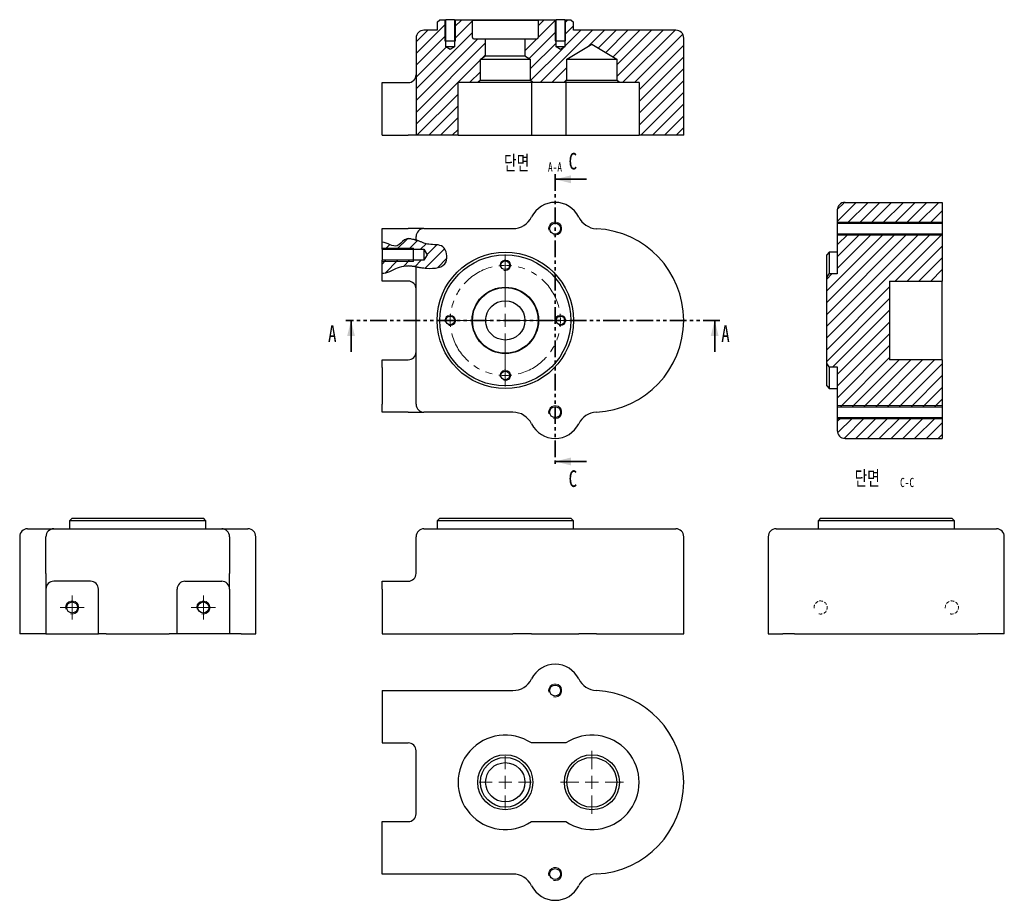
# Model space of a CAD drawing. Header units: millimetres. Extents: x 10 to 385, y 22 to 358.
import ezdxf

# ---------------------------------------------------------------- set-up
doc = ezdxf.new("R2010")
doc.units = ezdxf.units.MM
for name, pattern in [('CENTERX2', [20.32, 12.7, -2.54, 2.54, -2.54]), ('HIDDEN', [1.905, 1.27, -0.635]), ('PHANTOM', [12.7, 6.35, -1.27, 1.27, -1.27, 1.27, -1.27])]:
    doc.linetypes.add(name, pattern=pattern)
doc.styles.add('SLDTEXTSTYLE0', font='TXT', dxfattribs={"width": 0.75})
doc.styles.add('SLDTEXTSTYLE1', font='TXT', dxfattribs={"width": 0.75, "bigfont": 'bigfont'})

# ---------------------------------------------------------------- blocks, each defined once
blk = doc.blocks.new('SW_CENTERMARKSYMBOL_0')
at = {"color": 0, "linetype": 'Continuous', "lineweight": 18}
for p, q in [((0, 44.5), (0, 46.15)), ((0, 26), (0, 44.5)), ((0, 42), (0, 44.5)), ((0, 42), (0, 39.5)), ((0, 39.5), (0, 37.85)), ((0, 21), (0, 23.5)), ((-23.5, 21), (-25.15, 21)), ((-5, 21), (-23.5, 21)), ((-21, 21), (-23.5, 21)), ((-21, 21), (-18.5, 21)), ((-18.5, 21), (-16.85, 21)), ((0, 21), (-2.5, 21)), ((0, 21), (0, 18.5)), ((0, 21), (2.5, 21)), ((5, 21), (23.5, 21)), ((18.5, 21), (16.85, 21)), ((21, 21), (18.5, 21)), ((21, 21), (23.5, 21)), ((23.5, 21), (25.15, 21)), ((0, 16), (0, -2.5)), ((0, 2.5), (0, 4.15)), ((0, 0), (0, 2.5)), ((0, 0), (0, -2.5)), ((0, -2.5), (0, -4.15))]:
    blk.add_line(p, q, dxfattribs=at)
at = {"color": 0, "linetype": 'CENTERX2', "lineweight": 0}
for start, end in [(103.6419, 166.3581), (13.6419, 76.3581), (193.6419, 256.3581), (283.6419, 346.3581)]:
    blk.add_arc((0, 21), 21, start, end, dxfattribs=at)
at = {"color": 0, "linetype": 'Continuous', "lineweight": 0}
for start, end in [(90, 96.8209), (83.1791, 90), (173.1791, 180), (0, 6.8209), (180, 186.8209), (353.1791, 0), (263.1791, 270), (270, 276.8209)]:
    blk.add_arc((0, 21), 21, start, end, dxfattribs=at)
blk = doc.blocks.new('SW_CENTERMARKSYMBOL_1')
at = {"color": 0, "linetype": 'Continuous', "lineweight": 18}
for p, q in [((0, 5), (0, 10)), ((-5, 0), (-10, 0)), ((0, 0), (-2.5, 0)), ((0, 0), (0, 2.5)), ((0, 0), (0, -2.5)), ((0, 0), (2.5, 0)), ((5, 0), (10, 0)), ((0, -5), (0, -10))]:
    blk.add_line(p, q, dxfattribs=at)
blk = doc.blocks.new('SW_CENTERMARKSYMBOL_2')
at = {"color": 0, "linetype": 'Continuous', "lineweight": 18}
for p, q in [((0, 5), (0, 12)), ((-5, 0), (-12, 0)), ((0, 0), (-2.5, 0)), ((0, 0), (0, 2.5)), ((0, 0), (0, -2.5)), ((0, 0), (2.5, 0)), ((5, 0), (12, 0)), ((0, -5), (0, -12))]:
    blk.add_line(p, q, dxfattribs=at)
blk = doc.blocks.new('SW_CENTERMARKSYMBOL_3')
at = {"color": 0, "linetype": 'Continuous', "lineweight": 18}
for p, q in [((0, 2.5), (0, 4.6)), ((-2.5, 0), (-4.6, 0)), ((0, 0), (-2.5, 0)), ((0, 0), (0, 2.5)), ((0, 0), (0, -2.5)), ((0, 0), (2.5, 0)), ((2.5, 0), (4.6, 0)), ((0, -2.5), (0, -4.6))]:
    blk.add_line(p, q, dxfattribs=at)
blk = doc.blocks.new('SW_CENTERMARKSYMBOL_4')
at = {"color": 0, "linetype": 'Continuous', "lineweight": 18}
for p, q in [((0, 2.5), (0, 4.6)), ((-2.5, 0), (-4.6, 0)), ((0, 0), (-2.5, 0)), ((0, 0), (0, 2.5)), ((0, 0), (0, -2.5)), ((0, 0), (2.5, 0)), ((2.5, 0), (4.6, 0)), ((0, -2.5), (0, -4.6))]:
    blk.add_line(p, q, dxfattribs=at)

msp = doc.modelspace()

# ---------------------------------------------------------------- hatches: boundary and pattern name
at = {"linetype": 'Continuous', "lineweight": 18}
h = msp.add_hatch(dxfattribs=at)
h.set_pattern_fill('ANSI31', style=0)
edge = h.paths.add_edge_path(flags=0)
edge.add_line((185.4, 334.9), (185.4, 342.9))
edge.add_line((185.4, 342.9), (187.4, 344.11))
edge.add_line((187.4, 344.11), (187.4, 350.6))
edge.add_line((187.4, 350.6), (182.9, 350.6))
edge.add_arc((182.9, 351.1), 0.5, 180, 270, ccw=False)
edge.add_line((182.4, 351.1), (182.4, 357.6))
edge.add_line((182.4, 357.6), (182.23, 357.9))
edge.add_line((182.23, 357.9), (175.55, 357.9))
edge.add_line((175.55, 357.9), (175.55, 347.5))
edge.add_line((175.55, 347.5), (173.9, 346.51))
edge.add_line((173.9, 346.51), (172.25, 347.5))
edge.add_line((172.25, 347.5), (172.25, 357.9))
edge.add_line((172.25, 357.9), (169.9, 357.9))
edge.add_line((169.9, 357.9), (168.9, 356.9))
edge.add_line((168.9, 356.9), (168.9, 353.9))
edge.add_line((168.9, 353.9), (163.9, 353.9))
edge.add_arc((163.9, 350.9), 3, 90, 180)
edge.add_line((160.9, 350.9), (160.9, 313.9))
edge.add_line((160.9, 313.9), (176.9, 313.9))
edge.add_line((176.9, 313.9), (176.9, 333.9))
edge.add_line((176.9, 333.9), (184.4, 333.9))
edge.add_line((184.4, 333.9), (185.4, 334.9))
h = msp.add_hatch(dxfattribs=at)
h.set_pattern_fill('ANSI31', style=0)
edge = h.paths.add_edge_path(flags=0)
edge.add_line((217.4, 333.9), (218.4, 334.9))
edge.add_line((218.4, 334.9), (218.4, 342.9))
edge.add_line((218.4, 342.9), (227.9, 348.61))
edge.add_line((227.9, 348.61), (237.4, 342.9))
edge.add_line((237.4, 342.9), (237.4, 334.9))
edge.add_line((237.4, 334.9), (238.4, 333.9))
edge.add_line((238.4, 333.9), (245.9, 333.9))
edge.add_line((245.9, 333.9), (245.9, 313.9))
edge.add_line((245.9, 313.9), (262.9, 313.9))
edge.add_line((262.9, 313.9), (262.9, 350.9))
edge.add_arc((259.9, 350.9), 3, 0, 90)
edge.add_line((259.9, 353.9), (220.9, 353.9))
edge.add_line((220.9, 353.9), (220.9, 356.9))
edge.add_line((220.9, 356.9), (219.9, 357.9))
edge.add_line((219.9, 357.9), (217.55, 357.9))
edge.add_line((217.55, 357.9), (217.55, 347.5))
edge.add_line((217.55, 347.5), (215.9, 346.51))
edge.add_line((215.9, 346.51), (214.25, 347.5))
edge.add_line((214.25, 347.5), (214.25, 357.9))
edge.add_line((214.25, 357.9), (207.57, 357.9))
edge.add_line((207.57, 357.9), (207.4, 357.6))
edge.add_line((207.4, 357.6), (207.4, 351.1))
edge.add_arc((206.9, 351.1), 0.5, 270, 360, ccw=False)
edge.add_line((206.9, 350.6), (202.4, 350.6))
edge.add_line((202.4, 350.6), (202.4, 344.11))
edge.add_line((202.4, 344.11), (204.4, 342.9))
edge.add_line((204.4, 342.9), (204.4, 334.9))
edge.add_line((204.4, 334.9), (205.4, 333.9))
edge.add_line((205.4, 333.9), (217.4, 333.9))
h = msp.add_hatch(dxfattribs=at)
h.set_pattern_fill('ANSI31', style=0)
edge = h.paths.add_edge_path(flags=0)
edge.add_line((361.4, 288.25), (324.4, 288.25))
edge.add_arc((324.4, 285.25), 3, 90, 180)
edge.add_line((321.4, 285.25), (321.4, 280.35))
edge.add_line((321.4, 280.35), (361.4, 280.35))
edge.add_line((361.4, 280.35), (361.4, 288.25))
h = msp.add_hatch(dxfattribs=at)
h.set_pattern_fill('ANSI31', style=0)
edge = h.paths.add_edge_path(flags=0)
edge.add_line((147.9, 270.35), (163.9, 270.35))
edge.add_line((163.9, 270.35), (165.16, 268.25))
edge.add_line((165.16, 268.25), (163.9, 266.15))
edge.add_line((163.9, 266.15), (147.9, 266.15))
edge.add_line((147.9, 266.15), (147.9, 261.25))
edge.add_spline(control_points=[(147.9, 261.25), (150.22, 261.05), (155.56, 265.48), (163.34, 262.51), (173.84, 263.48), (171.98, 272.81), (164.18, 271.26), (157.74, 276.58), (153.27, 270.05), (150.01, 272.9), (147.9, 273.06)], knot_values=[0.230025, 0.230025, 0.230025, 0.230025, 0.328483, 0.47088, 0.58021, 0.661516, 0.737726, 0.868256, 0.917231, 1, 1, 1, 1], weights=[1, 1, 1, 1, 1, 1, 1, 1, 1, 1, 1], degree=3, periodic=0)
edge.add_line((147.9, 273.06), (147.9, 270.35))
h = msp.add_hatch(dxfattribs=at)
h.set_pattern_fill('ANSI31', style=0)
edge = h.paths.add_edge_path(flags=0)
edge.add_line((318.4, 225.5), (321.4, 225.5))
edge.add_line((321.4, 225.5), (321.4, 210.35))
edge.add_line((321.4, 210.35), (361.4, 210.35))
edge.add_line((361.4, 210.35), (361.4, 228.25))
edge.add_line((361.4, 228.25), (341.4, 228.25))
edge.add_line((341.4, 228.25), (341.4, 258.25))
edge.add_line((341.4, 258.25), (361.4, 258.25))
edge.add_line((361.4, 258.25), (361.4, 276.15))
edge.add_line((361.4, 276.15), (321.4, 276.15))
edge.add_line((321.4, 276.15), (321.4, 261))
edge.add_line((321.4, 261), (318.4, 261))
edge.add_spline(control_points=[(318.4, 261), (318.06, 260.5), (317.72, 260), (317.4, 259.5)], knot_values=[0.000001, 0.000001, 0.000001, 0.000001, 0.001797, 0.001797, 0.001797, 0.001797], weights=[1, 1, 1, 1], degree=3, periodic=0)
edge.add_line((317.4, 259.5), (317.4, 227))
edge.add_spline(control_points=[(317.4, 227), (317.72, 226.5), (318.06, 226), (318.4, 225.5)], knot_values=[0.036894, 0.036894, 0.036894, 0.036894, 0.038696, 0.038696, 0.038696, 0.038696], weights=[1, 1, 1, 1], degree=3, periodic=0)
h = msp.add_hatch(dxfattribs=at)
h.set_pattern_fill('ANSI31', style=0)
edge = h.paths.add_edge_path(flags=0)
edge.add_arc((324.4, 201.25), 3, 180, 270)
edge.add_line((324.4, 198.25), (361.4, 198.25))
edge.add_line((361.4, 198.25), (361.4, 206.15))
edge.add_line((361.4, 206.15), (321.4, 206.15))
edge.add_line((321.4, 206.15), (321.4, 201.25))

# ---------------------------------------------------------------- linework, layer by layer
at = {"color": 7, "linetype": 'Continuous', "lineweight": 25}
for p, q in [((168.9, 356.9), (169.9, 357.9)), ((168.9, 356.9), (168.9, 353.9)), ((169.9, 357.9), (172.25, 357.9)), ((172.25, 347.5), (172.25, 357.9)), ((175.55, 357.9), (172.25, 357.9)), ((175.55, 357.9), (175.55, 347.5)), ((175.55, 357.9), (182.23, 357.9)), ((182.23, 357.9), (182.4, 357.6)), ((182.23, 357.9), (207.57, 357.9)), ((182.4, 351.1), (182.4, 357.6)), ((207.4, 357.6), (182.4, 357.6)), ((207.4, 357.6), (207.57, 357.9)), ((207.4, 357.6), (207.4, 351.1)), ((207.57, 357.9), (214.25, 357.9)), ((214.25, 347.5), (214.25, 357.9)), ((217.55, 357.9), (214.25, 357.9)), ((217.55, 357.9), (217.55, 347.5)), ((217.55, 357.9), (219.9, 357.9)), ((219.9, 357.9), (220.9, 356.9)), ((220.9, 353.9), (220.9, 356.9)), ((168.9, 353.9), (163.9, 353.9)), ((259.9, 353.9), (220.9, 353.9)), ((160.9, 350.9), (160.9, 313.9)), ((171.9, 349.9), (175.9, 349.9)), ((182.9, 350.6), (187.4, 350.6)), ((187.4, 344.11), (187.4, 350.6)), ((187.4, 350.6), (202.4, 350.6)), ((202.4, 350.6), (202.4, 344.11)), ((202.4, 350.6), (206.9, 350.6)), ((213.9, 349.9), (217.9, 349.9)), ((262.9, 313.9), (262.9, 350.9)), ((173.9, 346.51), (172.25, 347.5)), ((175.55, 347.5), (172.25, 347.5)), ((175.55, 347.5), (173.9, 346.51)), ((215.9, 346.51), (214.25, 347.5)), ((217.55, 347.5), (214.25, 347.5)), ((217.55, 347.5), (215.9, 346.51)), ((218.4, 342.9), (227.9, 348.61)), ((227.9, 348.61), (237.4, 342.9)), ((185.4, 342.9), (187.4, 344.11)), ((185.4, 334.9), (185.4, 342.9)), ((185.4, 342.9), (204.4, 342.9)), ((187.4, 344.11), (202.4, 344.11)), ((202.4, 344.11), (204.4, 342.9)), ((204.4, 342.9), (204.4, 334.9)), ((218.4, 334.9), (218.4, 342.9)), ((218.4, 342.9), (237.4, 342.9)), ((237.4, 342.9), (237.4, 334.9)), ((185.4, 334.9), (184.4, 333.9)), ((185.4, 334.9), (204.4, 334.9)), ((205.4, 333.9), (204.4, 334.9)), ((218.4, 334.9), (217.4, 333.9)), ((218.4, 334.9), (237.4, 334.9)), ((238.4, 333.9), (237.4, 334.9)), ((147.9, 333.9), (157.9, 333.9)), ((147.9, 330.9), (147.9, 333.9)), ((147.9, 313.9), (147.9, 330.9)), ((184.4, 333.9), (176.9, 333.9)), ((176.9, 313.9), (176.9, 333.9)), ((205.4, 333.9), (184.4, 333.9)), ((204.85, 333.9), (204.85, 313.9)), ((217.4, 333.9), (205.4, 333.9)), ((238.4, 333.9), (217.4, 333.9)), ((217.95, 333.9), (217.95, 313.9)), ((245.9, 333.9), (238.4, 333.9)), ((245.9, 333.9), (245.9, 313.9)), ((147.9, 313.9), (157.9, 313.9)), ((160.9, 313.9), (157.9, 313.9)), ((176.9, 313.9), (160.9, 313.9)), ((176.9, 313.9), (204.85, 313.9)), ((204.85, 313.9), (217.95, 313.9)), ((217.95, 313.9), (245.9, 313.9)), ((262.9, 313.9), (245.9, 313.9)), ((321.4, 285.25), (321.4, 280.35)), ((324.4, 288.25), (361.4, 288.25)), ((361.4, 288.25), (361.4, 280.35)), ((147.9, 275.25), (147.9, 278.25)), ((147.9, 278.25), (157.9, 278.25)), ((163.9, 278.25), (157.9, 278.25)), ((163.9, 278.25), (197.77, 278.25)), ((321.4, 280.35), (321.4, 276.15)), ((321.4, 280.35), (361.4, 280.35)), ((361.4, 280.35), (361.4, 276.15)), ((147.9, 273.06), (147.9, 275.25)), ((160.9, 273.87), (160.9, 275.25)), ((361.4, 276.15), (321.4, 276.15)), ((321.4, 276.15), (321.4, 261)), ((361.4, 276.15), (361.4, 258.25)), ((147.9, 270.35), (147.9, 273.06)), ((147.9, 270.35), (163.9, 270.35)), ((147.9, 270.35), (147.9, 266.15)), ((159.9, 265.75), (159.9, 270.75)), ((163.9, 270.35), (163.9, 266.15)), ((163.9, 270.35), (165.16, 268.25)), ((165.16, 268.25), (163.9, 266.15)), ((318.4, 269.25), (317.4, 268.25)), ((317.4, 259.5), (317.4, 268.25)), ((321.4, 269.25), (318.4, 269.25)), ((318.4, 269.25), (318.4, 261)), ((163.9, 266.15), (147.9, 266.15)), ((147.9, 261.25), (147.9, 266.15)), ((160.9, 211.25), (160.9, 263.66)), ((147.9, 258.25), (147.9, 261.25)), ((317.4, 227), (317.4, 259.5)), ((321.4, 261), (318.4, 261)), ((157.9, 258.25), (147.9, 258.25)), ((341.4, 258.25), (361.4, 258.25)), ((341.4, 258.25), (341.4, 228.25)), ((361.4, 228.25), (361.4, 258.25)), ((147.9, 225.25), (147.9, 228.25)), ((147.9, 228.25), (157.9, 228.25)), ((147.9, 225.25), (147.9, 211.25)), ((317.4, 218.25), (317.4, 227)), ((318.4, 225.5), (321.4, 225.5)), ((318.4, 225.5), (318.4, 217.25)), ((321.4, 225.5), (321.4, 210.35)), ((361.4, 228.25), (341.4, 228.25)), ((361.4, 228.25), (361.4, 210.35)), ((317.4, 218.25), (318.4, 217.25)), ((318.4, 217.25), (321.4, 217.25)), ((147.9, 208.25), (147.9, 211.25)), ((321.4, 210.35), (321.4, 206.15)), ((321.4, 210.35), (361.4, 210.35)), ((361.4, 210.35), (361.4, 206.15)), ((157.9, 208.25), (147.9, 208.25)), ((157.9, 208.25), (163.9, 208.25)), ((197.77, 208.25), (163.9, 208.25)), ((361.4, 206.15), (321.4, 206.15)), ((321.4, 206.15), (321.4, 201.25)), ((361.4, 206.15), (361.4, 198.25)), ((324.4, 198.25), (361.4, 198.25)), ((29.8, 167.78), (28.8, 166.78)), ((28.8, 166.78), (28.8, 163.78)), ((80.8, 166.78), (28.8, 166.78)), ((29.8, 167.78), (79.8, 167.78)), ((80.8, 166.78), (79.8, 167.78)), ((80.8, 163.78), (80.8, 166.78)), ((169.9, 167.78), (168.9, 166.78)), ((168.9, 166.78), (168.9, 163.78)), ((194.9, 166.78), (168.9, 166.78)), ((169.9, 167.78), (194.9, 167.78)), ((194.9, 167.78), (219.9, 167.78)), ((220.9, 166.78), (194.9, 166.78)), ((220.9, 166.78), (219.9, 167.78)), ((220.9, 163.78), (220.9, 166.78)), ((315.1, 167.78), (314.1, 166.78)), ((314.1, 166.78), (314.1, 163.78)), ((366.1, 166.78), (314.1, 166.78)), ((315.1, 167.78), (365.1, 167.78)), ((366.1, 166.78), (365.1, 167.78)), ((366.1, 163.78), (366.1, 166.78)), ((12.8, 163.78), (16.69, 163.78)), ((16.69, 163.78), (22.8, 163.78)), ((22.8, 163.78), (86.8, 163.78)), ((86.8, 163.78), (92.91, 163.78)), ((92.91, 163.78), (96.8, 163.78)), ((163.9, 163.78), (197.77, 163.78)), ((197.77, 163.78), (207.63, 163.78)), ((207.63, 163.78), (220.18, 163.78)), ((220.18, 163.78), (229.5, 163.78)), ((229.5, 163.78), (259.9, 163.78)), ((298.1, 163.78), (302.01, 163.78)), ((302.01, 163.78), (308.14, 163.78)), ((308.14, 163.78), (372.06, 163.78)), ((372.06, 163.78), (378.19, 163.78)), ((378.19, 163.78), (382.1, 163.78)), ((9.8, 160.78), (9.8, 123.78)), ((19.8, 146.78), (19.8, 160.78)), ((89.8, 160.78), (89.8, 146.78)), ((99.8, 123.78), (99.8, 160.78)), ((160.9, 146.78), (160.9, 160.78)), ((262.9, 123.78), (262.9, 160.78)), ((295.1, 160.78), (295.1, 123.78)), ((385.1, 123.78), (385.1, 160.78)), ((19.8, 146.78), (19.8, 140.78)), ((89.8, 140.78), (89.8, 146.78)), ((36.8, 143.78), (22.8, 143.78)), ((72.8, 143.78), (86.8, 143.78)), ((147.9, 143.78), (157.9, 143.78)), ((147.9, 140.78), (147.9, 143.78)), ((19.8, 140.78), (19.8, 123.78)), ((39.8, 123.78), (39.8, 140.78)), ((69.8, 123.78), (69.8, 140.78)), ((89.8, 140.78), (89.8, 123.78)), ((147.9, 140.78), (147.9, 123.78)), ((15.36, 123.78), (9.8, 123.78)), ((19.8, 123.78), (15.36, 123.78)), ((19.8, 123.78), (39.8, 123.78)), ((42.8, 123.78), (39.8, 123.78)), ((42.8, 123.78), (66.8, 123.78)), ((69.8, 123.78), (66.8, 123.78)), ((89.8, 123.78), (69.8, 123.78)), ((94.24, 123.78), (89.8, 123.78)), ((94.24, 123.78), (99.8, 123.78)), ((147.9, 123.78), (197.77, 123.78)), ((204.94, 123.78), (197.77, 123.78)), ((204.94, 123.78), (222.87, 123.78)), ((229.65, 123.78), (222.87, 123.78)), ((229.65, 123.78), (262.9, 123.78)), ((295.1, 123.78), (300.69, 123.78)), ((305.14, 123.78), (300.69, 123.78)), ((305.14, 123.78), (375.06, 123.78)), ((379.51, 123.78), (375.06, 123.78)), ((385.1, 123.78), (379.51, 123.78)), ((147.9, 102.13), (147.9, 82.13)), ((147.9, 102.13), (197.77, 102.13)), ((147.9, 82.13), (157.9, 82.13)), ((160.9, 55.13), (160.9, 79.13)), ((217.95, 82.13), (204.85, 82.13)), ((147.9, 32.13), (147.9, 52.13)), ((147.9, 52.13), (157.9, 52.13)), ((204.85, 52.13), (217.95, 52.13)), ((197.77, 32.13), (147.9, 32.13))]:
    msp.add_line(p, q, dxfattribs=at)
at = {"color": 7, "linetype": 'Continuous', "lineweight": 18}
for p, q in [((171.9, 357.9), (171.9, 349.9)), ((175.9, 357.9), (175.9, 349.9)), ((213.9, 357.9), (213.9, 349.9)), ((217.9, 357.9), (217.9, 349.9)), ((321.4, 280.75), (361.4, 280.75)), ((321.4, 275.75), (361.4, 275.75)), ((147.9, 270.75), (159.9, 270.75)), ((147.9, 265.75), (159.9, 265.75)), ((321.4, 210.75), (361.4, 210.75)), ((321.4, 205.75), (361.4, 205.75))]:
    msp.add_line(p, q, dxfattribs=at)
at = {"color": 7, "linetype": 'PHANTOM', "lineweight": 35}
for p, q in [((213.9, 299.05), (213.9, 187.45)), ((276.7, 243.25), (134.1, 243.25))]:
    msp.add_line(p, q, dxfattribs=at)
at = {"color": 7, "linetype": 'Continuous', "lineweight": 35}
for p, q in [((225.9, 297.05), (213.9, 297.05)), ((136.1, 231.25), (136.1, 243.25)), ((274.7, 231.25), (274.7, 243.25)), ((225.9, 189.45), (213.9, 189.45))]:
    msp.add_line(p, q, dxfattribs=at)
at = {"color": 7, "linetype": 'Continuous', "lineweight": 25}
for centre, radius in [((213.9, 278.25), 2.1), ((194.9, 243.25), 26), ((194.9, 243.25), 25), ((194.9, 264.25), 1.65), ((194.9, 243.25), 12.67), ((194.9, 243.25), 12.5), ((194.9, 243.25), 7.5), ((173.9, 243.25), 1.65), ((215.9, 243.25), 1.65), ((194.9, 222.25), 1.65), ((213.9, 208.25), 2.1), ((29.8, 133.78), 2.1), ((79.8, 133.78), 2.1), ((213.9, 102.13), 2.1), ((194.9, 67.13), 10.5), ((194.9, 67.13), 9.5), ((227.9, 67.13), 10.5), ((227.9, 67.13), 9.5), ((194.9, 67.13), 7.5), ((213.9, 32.13), 2.1)]:
    msp.add_circle(centre, radius, dxfattribs=at)
for centre, radius, start, end in [((163.9, 350.9), 3, 90, 180), ((259.9, 350.9), 3, 0, 90), ((182.9, 351.1), 0.5, 180, 270), ((206.9, 351.1), 0.5, 270, 0), ((157.9, 336.9), 3, 270, 0), ((213.9, 278.25), 10, 26.1966, 153.6122), ((324.4, 285.25), 3, 90, 180), ((197.77, 286.25), 8, 270, 333.6122), ((230.05, 286.2), 8, 206.1966, 267.1325), ((163.9, 275.25), 3, 90, 180), ((227.9, 243.25), 35, 272.8675, 87.1325), ((157.9, 255.25), 3, 0, 90), ((157.9, 231.25), 3, 270, 0), ((163.9, 211.25), 3, 180, 270), ((197.77, 200.25), 8, 26.3878, 90), ((230.05, 200.31), 8, 92.8675, 153.8034), ((213.9, 208.25), 10, 206.3878, 333.8034), ((324.4, 201.25), 3, 180, 270), ((12.8, 160.78), 3, 90, 180), ((22.8, 160.78), 3, 90, 180), ((86.8, 160.78), 3, 0, 90), ((96.8, 160.78), 3, 0, 90), ((163.9, 160.78), 3, 90, 180), ((259.9, 160.78), 3, 0, 90), ((298.1, 160.78), 3, 90, 180), ((382.1, 160.78), 3, 0, 90), ((157.9, 146.78), 3, 270, 0), ((22.8, 140.78), 3, 90, 180), ((36.8, 140.78), 3, 0, 90), ((72.8, 140.78), 3, 90, 180), ((86.8, 140.78), 3, 0, 90), ((213.9, 102.13), 10, 26.1966, 153.6122), ((197.77, 110.13), 8, 270, 333.6122), ((230.05, 110.08), 8, 206.1966, 267.1325), ((227.9, 67.13), 35, 272.8675, 87.1325), ((194.9, 67.13), 18, 56.4427, 303.5573), ((227.9, 67.13), 18, 236.4427, 123.5573), ((157.9, 79.13), 3, 0, 90), ((157.9, 55.13), 3, 270, 0), ((197.77, 24.13), 8, 26.3878, 90), ((230.05, 24.19), 8, 92.8675, 153.8034), ((213.9, 32.13), 10, 206.3878, 333.8034)]:
    msp.add_arc(centre, radius, start, end, dxfattribs=at)
at = {"color": 7, "linetype": 'Continuous', "lineweight": 18}
for centre, radius in [((213.9, 278.25), 2.5), ((194.9, 264.25), 2), ((173.9, 243.25), 2), ((215.9, 243.25), 2), ((194.9, 222.25), 2), ((213.9, 208.25), 2.5), ((29.8, 133.78), 2.5), ((79.8, 133.78), 2.5), ((213.9, 102.13), 2.5), ((213.9, 32.13), 2.5)]:
    msp.add_arc(centre, radius, 255, 195, dxfattribs=at)
at = {"color": 7, "linetype": 'HIDDEN', "lineweight": 18}
for centre in [(315.1, 133.78), (365.1, 133.78)]:
    msp.add_arc(centre, 2.5, 255, 195, dxfattribs=at)
at = {"color": 7, "linetype": 'Continuous', "lineweight": 25}
for points, knots in [([(157.9, 274.43), (157.4, 274.38), (155.92, 273.92), (153.27, 270.05), (150.01, 272.9), (147.9, 273.06)], [0.8445973, 0.8445973, 0.8445973, 0.8445973, 0.8682563, 0.9172315, 1, 1, 1, 1]), ([(157.9, 274.43), (158.1, 274.45), (158.29, 274.45), (158.68, 274.43), (158.87, 274.41), (159.42, 274.32), (159.75, 274.24), (160.16, 274.12), (160.28, 274.08), (160.5, 274.01), (160.59, 273.98), (160.74, 273.93), (160.8, 273.91), (160.88, 273.88), (160.9, 273.87), (160.9, 273.87)], [0, 0, 0, 0, 0.125, 0.125, 0.25, 0.25, 0.5, 0.5, 0.625, 0.625, 0.75, 0.75, 0.875, 0.875, 1, 1, 1, 1]), ([(163.9, 272.75), (163.7, 272.81), (163.51, 272.88), (163.14, 273.01), (162.96, 273.08), (162.6, 273.22), (162.43, 273.29), (162.11, 273.41), (161.95, 273.47), (161.67, 273.58), (161.54, 273.63), (161.32, 273.72), (161.22, 273.75), (161.06, 273.81), (161, 273.83), (160.92, 273.86), (160.9, 273.87), (160.9, 273.87)], [0, 0, 0, 0, 0.125, 0.125, 0.25, 0.25, 0.375, 0.375, 0.5, 0.5, 0.625, 0.625, 0.75, 0.75, 0.875, 0.875, 1, 1, 1, 1]), ([(163.9, 263.23), (164.2, 263.2), (167.47, 262.89), (173.84, 263.48), (171.98, 272.81), (167.09, 271.84), (164.49, 272.55), (163.9, 272.75)], [0.4594747, 0.4594747, 0.4594747, 0.4594747, 0.4708795, 0.5802096, 0.6615158, 0.7377264, 0.760789, 0.760789, 0.760789, 0.760789]), ([(148.64, 261.25), (150.68, 261.42), (153.73, 263.79), (156.77, 264.05), (157.9, 264)], [0.2405812, 0.2405812, 0.2405812, 0.2405812, 0.3284832, 0.37773, 0.37773, 0.37773, 0.37773]), ([(160.9, 263.66), (160.9, 263.66), (160.88, 263.67), (160.8, 263.68), (160.74, 263.69), (160.59, 263.71), (160.5, 263.72), (160.28, 263.76), (160.16, 263.78), (159.88, 263.81), (159.73, 263.84), (159.4, 263.88), (159.23, 263.9), (158.87, 263.94), (158.68, 263.95), (158.29, 263.98), (158.1, 264), (157.9, 264)], [0, 0, 0, 0, 0.125, 0.125, 0.25, 0.25, 0.375, 0.375, 0.5, 0.5, 0.625, 0.625, 0.75, 0.75, 0.875, 0.875, 1, 1, 1, 1]), ([(160.9, 263.66), (160.9, 263.66), (160.92, 263.66), (160.99, 263.65), (161.05, 263.64), (161.2, 263.62), (161.3, 263.6), (161.52, 263.57), (161.64, 263.55), (161.92, 263.5), (162.07, 263.48), (162.4, 263.43), (162.57, 263.41), (162.93, 263.35), (163.12, 263.33), (163.51, 263.28), (163.7, 263.26), (163.9, 263.23)], [0, 0, 0, 0, 0.125, 0.125, 0.25, 0.25, 0.375, 0.375, 0.5, 0.5, 0.625, 0.625, 0.75, 0.75, 0.875, 0.875, 1, 1, 1, 1])]:
    msp.add_open_spline(points, degree=3, knots=knots, dxfattribs=at)
for points in [[(147.9, 261.25), (148.15, 261.23), (148.39, 261.23), (148.64, 261.25)], [(317.4, 259.5), (317.72, 260), (318.06, 260.5), (318.4, 261)], [(318.4, 225.5), (318.06, 226), (317.72, 226.5), (317.4, 227)]]:
    msp.add_open_spline(points, degree=3, dxfattribs=at)
at = {"color": 7, "linetype": 'Continuous', "lineweight": 35}
for points in [[(213.9, 297.05), (219.9, 295.55), (219.9, 298.55)], [(136.1, 243.25), (134.6, 237.25), (137.6, 237.25)], [(274.7, 243.25), (273.2, 237.25), (276.2, 237.25)], [(213.9, 189.45), (219.9, 187.95), (219.9, 190.95)]]:
    msp.add_solid(points, dxfattribs=at)

# ---------------------------------------------------------------- block references
at = {"color": 7, "linetype": 'Continuous', "lineweight": 0}
for name, p in [('SW_CENTERMARKSYMBOL_0', (194.9, 222.25)), ('SW_CENTERMARKSYMBOL_4', (29.8, 133.78)), ('SW_CENTERMARKSYMBOL_3', (79.8, 133.78)), ('SW_CENTERMARKSYMBOL_2', (227.9, 67.13)), ('SW_CENTERMARKSYMBOL_1', (194.9, 67.13))]:
    msp.add_blockref(name, p, dxfattribs=at)

# ---------------------------------------------------------------- texts
at = {"color": 7, "linetype": 'Continuous', "lineweight": 0, "attachment_point": 2}
for s, insert, char_height, style in [('단면', (199.2, 306.3), 6.35, 'SLDTEXTSTYLE1'), ('A-A', (213.83, 303.47), 3.5, 'SLDTEXTSTYLE0'), ('단면', (332.85, 186.05), 6.35, 'SLDTEXTSTYLE1'), ('C-C', (348.04, 183.21), 3.5, 'SLDTEXTSTYLE0')]:
    msp.add_mtext(s, dxfattribs=dict(at, insert=insert, char_height=char_height, style=style))
at = {"color": 7, "linetype": 'Continuous', "char_height": 6.35, "attachment_point": 1, "style": 'SLDTEXTSTYLE0'}
for s, insert in [('C', (219.02, 307.14)), ('A', (127.33, 241.34)), ('A', (277.2, 241.34)), ('C', (219.02, 186.09))]:
    msp.add_mtext(s, dxfattribs=dict(at, insert=insert))

doc.saveas('drawing.dxf')
